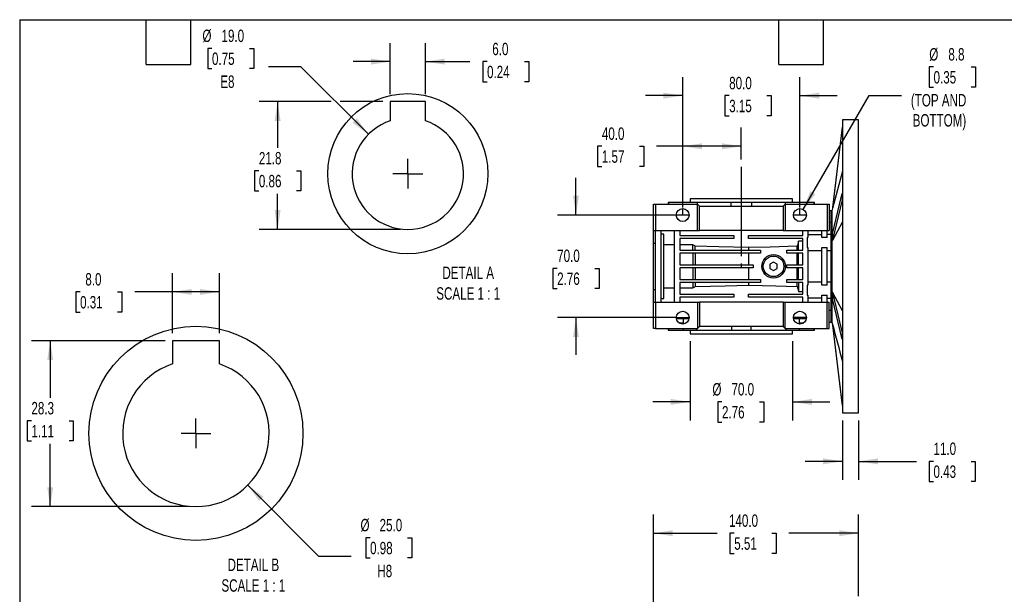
# Model space of a CAD drawing. Header units: millimetres. Extents: x 25 to 1092, y 25 to 838.
# Tile 2 of 10: x 25 to 697, y 446 to 838. Entities that reach past the tile are written whole.
import ezdxf

# ---------------------------------------------------------------- set-up
doc = ezdxf.new("R2010")
doc.units = ezdxf.units.MM
doc.header["$LTSCALE"] = 4
doc.linetypes.add('SLD-Center', pattern=[19.05, 15.24, -1.27, 1.27, -1.27])
doc.linetypes.add('SLD-Solid', pattern=[0])
doc.layers.add('CENTER', color=40, linetype='SLD-Center')
doc.layers.add('SLD-DEFPOINTS', color=7, linetype='Continuous')
doc.layers.add('DIMENSIONS', color=140, linetype='SLD-Solid', lineweight=25)
doc.layers.add('TEXT', color=140, linetype='SLD-Solid', lineweight=25)
doc.styles.add('SLDTEXTSTYLE0', font='TXT', dxfattribs={"width": 0.7})
doc.dimstyles.new('SLDDIMSTYLE10', dxfattribs={"dimtxt": 8.632031, "dimasz": 13.208, "dimexe": 0, "dimexo": 0.0625, "dimgap": 2.158008, "dimtad": 0, "dimtih": 1, "dimtoh": 1, "dimlfac": 0.25, "dimrnd": 1e-09, "dimzin": 4, "dimdsep": 46, "dimtxsty": 'SLDTEXTSTYLE0', "dimsah": 1, "dimcen": 0, "dimadec": 0, "dimazin": 1, "dimtfac": 1, "dimtofl": 0, "dimtmove": 0, "dimatfit": 3, "dimfxl": 0, "dimfrac": 2, "dimtolj": 1, "dimtzin": 12, "dimarcsym": 0})
doc.dimstyles.new('SLDDIMSTYLE11', dxfattribs={"dimtxt": 8.632031, "dimasz": 13.208, "dimexe": 0, "dimexo": 0.0625, "dimgap": 2.158008, "dimtad": 0, "dimtih": 1, "dimtoh": 1, "dimlfac": 0.25, "dimrnd": 1e-09, "dimzin": 4, "dimdsep": 46, "dimtxsty": 'SLDTEXTSTYLE0', "dimsah": 1, "dimcen": 0.09, "dimadec": 0, "dimazin": 1, "dimtfac": 1, "dimtofl": 0, "dimtmove": 0, "dimatfit": 3, "dimfxl": 0, "dimfrac": 2, "dimtolj": 1, "dimtzin": 12, "dimarcsym": 0})
doc.dimstyles.new('SLDDIMSTYLE2', dxfattribs={"dimtxt": 8.632031, "dimasz": 13.208, "dimexe": 0, "dimexo": 0.0625, "dimgap": 2.158008, "dimtad": 0, "dimtih": 1, "dimtoh": 1, "dimrnd": 1e-09, "dimzin": 4, "dimdsep": 46, "dimtxsty": 'SLDTEXTSTYLE0', "dimsah": 1, "dimcen": 0.09, "dimadec": 0, "dimazin": 1, "dimtfac": 1, "dimtofl": 0, "dimtmove": 0, "dimatfit": 3, "dimfxl": 0, "dimfrac": 2, "dimtolj": 1, "dimtzin": 12, "dimarcsym": 0})
doc.dimstyles.new('SLDDIMSTYLE4', dxfattribs={"dimtxt": 8.632031, "dimasz": 13.208, "dimexe": 0, "dimexo": 0.0625, "dimgap": 2.158008, "dimtad": 0, "dimtih": 1, "dimtoh": 1, "dimrnd": 1e-09, "dimzin": 4, "dimdsep": 46, "dimtxsty": 'SLDTEXTSTYLE0', "dimsah": 1, "dimcen": 0.09, "dimadec": 0, "dimazin": 1, "dimtfac": 1, "dimtmove": 0, "dimatfit": 0, "dimfxl": 0, "dimfrac": 2, "dimtolj": 1, "dimtzin": 12, "dimarcsym": 0})
doc.dimstyles.new('SLDDIMSTYLE7', dxfattribs={"dimtxt": 8.632031, "dimasz": 13.208, "dimexe": 0, "dimexo": 0.0625, "dimgap": 2.158008, "dimtad": 0, "dimtih": 1, "dimtoh": 1, "dimrnd": 1e-09, "dimzin": 12, "dimdsep": 46, "dimtxsty": 'SLDTEXTSTYLE0', "dimsah": 1, "dimcen": 0, "dimadec": 0, "dimazin": 3, "dimtfac": 1, "dimtofl": 0, "dimtmove": 0, "dimatfit": 3, "dimfxl": 0, "dimfrac": 2, "dimtolj": 1, "dimtzin": 12, "dimarcsym": 0})
doc.dimstyles.new('SLDDIMSTYLE8', dxfattribs={"dimtxt": 8.632031, "dimasz": 13.208, "dimexe": 0, "dimexo": 0.0625, "dimgap": 2.158008, "dimtad": 0, "dimtih": 1, "dimtoh": 1, "dimlfac": 0.25, "dimrnd": 1e-09, "dimzin": 4, "dimdsep": 46, "dimtxsty": 'SLDTEXTSTYLE0', "dimsah": 1, "dimcen": 0.09, "dimadec": 0, "dimazin": 1, "dimtfac": 1, "dimtmove": 0, "dimatfit": 0, "dimfxl": 0, "dimfrac": 2, "dimtolj": 1, "dimtzin": 12, "dimarcsym": 0})
doc.dimstyles.new('SLDDIMSTYLE9', dxfattribs={"dimtxt": 8.632031, "dimasz": 13.208, "dimexe": 0, "dimexo": 0.0625, "dimgap": 2.158008, "dimtad": 0, "dimtih": 1, "dimtoh": 1, "dimlfac": 0.25, "dimrnd": 1e-09, "dimzin": 12, "dimdsep": 46, "dimtxsty": 'SLDTEXTSTYLE0', "dimsah": 1, "dimcen": 0.09, "dimadec": 0, "dimazin": 3, "dimtfac": 1, "dimtofl": 0, "dimtmove": 0, "dimatfit": 3, "dimfxl": 0, "dimfrac": 2, "dimtolj": 1, "dimtzin": 12, "dimarcsym": 0})

# ---------------------------------------------------------------- blocks, each defined once
blk = doc.blocks.new('_D_9')
at = {"layer": 'DIMENSIONS'}
for p, q in [((457.98, 377.26), (457.98, 500.44)), ((597.98, 444.76), (597.98, 500.44)), ((457.98, 487.74), (501.45, 487.74)), ((513.15, 487.74), (510.25, 487.74)), ((510.25, 487.74), (510.25, 474.02)), ((538.8, 487.74), (541.7, 487.74)), ((541.7, 487.74), (541.7, 474.02)), ((597.98, 487.74), (550.5, 487.74)), ((510.25, 474.02), (513.15, 474.02)), ((541.7, 474.02), (538.8, 474.02))]:
    blk.add_line(p, q, dxfattribs=at)
for points in [[(457.98, 487.74), (471.19, 485.7), (471.19, 489.77)], [(597.98, 487.74), (584.78, 489.77), (584.78, 485.7)]]:
    blk.add_solid(points, dxfattribs=at)
at = {"layer": 'DIMENSIONS', "char_height": 8.467, "attachment_point": 1, "style": 'SLDTEXTSTYLE0'}
for s, insert in [('140.0', (509.56, 500.58)), ('5.51', (513.15, 484.93))]:
    blk.add_mtext(s, dxfattribs=dict(at, insert=insert))
blk = doc.blocks.new('_D_17')
at = {"layer": 'DIMENSIONS'}
for p, q in [((477.98, 709.95), (477.98, 764.52)), ((517.98, 742.85), (517.98, 764.52)), ((422.78, 751.82), (419.88, 751.82)), ((419.88, 751.82), (419.88, 738.1)), ((448.43, 751.82), (451.33, 751.82)), ((451.33, 751.82), (451.33, 738.1)), ((477.98, 751.82), (460.12, 751.82)), ((517.98, 751.82), (477.98, 751.82)), ((419.88, 738.1), (422.78, 738.1)), ((451.33, 738.1), (448.43, 738.1))]:
    blk.add_line(p, q, dxfattribs=at)
for points in [[(477.98, 751.82), (491.19, 749.79), (491.19, 753.85)], [(517.98, 751.82), (504.78, 753.85), (504.78, 749.79)]]:
    blk.add_solid(points, dxfattribs=at)
at = {"layer": 'DIMENSIONS', "char_height": 8.467, "attachment_point": 1, "style": 'SLDTEXTSTYLE0'}
for s, insert in [('40.0', (422.78, 764.67)), ('1.57', (422.78, 749.01))]:
    blk.add_mtext(s, dxfattribs=dict(at, insert=insert))
blk = doc.blocks.new('_D_18')
at = {"layer": 'DIMENSIONS'}
for p, q in [((477.98, 709.95), (477.98, 799.07)), ((557.98, 709.95), (557.98, 799.07)), ((477.98, 786.37), (452.58, 786.37)), ((509.7, 786.37), (506.8, 786.37)), ((506.8, 786.37), (506.8, 772.65)), ((535.35, 786.37), (538.25, 786.37)), ((538.25, 786.37), (538.25, 772.65)), ((557.98, 786.37), (583.38, 786.37)), ((506.8, 772.65), (509.7, 772.65)), ((538.25, 772.65), (535.35, 772.65))]:
    blk.add_line(p, q, dxfattribs=at)
for points in [[(477.98, 786.37), (464.78, 788.4), (464.78, 784.34)], [(557.98, 786.37), (571.19, 784.34), (571.19, 788.4)]]:
    blk.add_solid(points, dxfattribs=at)
at = {"layer": 'DIMENSIONS', "char_height": 8.467, "attachment_point": 1, "style": 'SLDTEXTSTYLE0'}
for s, insert in [('80.0', (509.7, 799.21)), ('3.15', (509.7, 783.56))]:
    blk.add_mtext(s, dxfattribs=dict(at, insert=insert))
blk = doc.blocks.new('_D_19')
at = {"layer": 'DIMENSIONS'}
for p, q in [((405.12, 704.87), (405.12, 730.27)), ((472.9, 704.87), (392.42, 704.87)), ((392.29, 668.47), (389.39, 668.47)), ((389.39, 668.47), (389.39, 654.75)), ((417.94, 668.47), (420.84, 668.47)), ((420.84, 668.47), (420.84, 654.75)), ((389.39, 654.75), (392.29, 654.75)), ((420.84, 654.75), (417.94, 654.75)), ((472.9, 634.87), (392.42, 634.87)), ((405.12, 634.87), (405.12, 609.47))]:
    blk.add_line(p, q, dxfattribs=at)
for points in [[(405.12, 704.87), (407.15, 718.08), (403.08, 718.08)], [(405.12, 634.87), (403.08, 621.66), (407.15, 621.66)]]:
    blk.add_solid(points, dxfattribs=at)
at = {"layer": 'DIMENSIONS', "char_height": 8.467, "attachment_point": 1, "style": 'SLDTEXTSTYLE0'}
for s, insert in [('70.0', (392.29, 681.32)), ('2.76', (392.29, 665.66))]:
    blk.add_mtext(s, dxfattribs=dict(at, insert=insert))
blk = doc.blocks.new('_D_20')
at = {"layer": 'DIMENSIONS'}
for p, q in [((649.2, 805.94), (646.3, 805.94)), ((646.3, 805.94), (646.3, 792.22)), ((674.85, 805.94), (677.75, 805.94)), ((677.75, 805.94), (677.75, 792.22)), ((560.18, 708.68), (605.14, 786.55)), ((605.14, 786.55), (627.37, 786.55)), ((646.3, 792.22), (649.2, 792.22)), ((677.75, 792.22), (674.85, 792.22))]:
    blk.add_line(p, q, dxfattribs=at)
blk.add_solid([(560.18, 708.68), (568.55, 719.1), (565.03, 721.13)], dxfattribs=at)
at = {"layer": 'DIMENSIONS', "char_height": 8.467, "attachment_point": 1, "style": 'SLDTEXTSTYLE0'}
for s, insert in [('%%c', (646.27, 818.79)), ('8.8', (659.31, 818.79)), ('0.35', (649.2, 803.14)), ('(TOP AND', (633.72, 787.49)), ('BOTTOM)', (634.98, 773.77))]:
    blk.add_mtext(s, dxfattribs=dict(at, insert=insert))
blk = doc.blocks.new('_D_21')
at = {"layer": 'DIMENSIONS'}
for p, q in [((482.98, 618.79), (482.98, 564.67)), ((552.98, 618.79), (552.98, 564.67)), ((482.98, 577.37), (457.58, 577.37)), ((504.77, 577.37), (501.87, 577.37)), ((501.87, 577.37), (501.87, 563.65)), ((530.42, 577.37), (533.32, 577.37)), ((533.32, 577.37), (533.32, 563.65)), ((552.98, 577.37), (578.38, 577.37)), ((501.87, 563.65), (504.77, 563.65)), ((533.32, 563.65), (530.42, 563.65))]:
    blk.add_line(p, q, dxfattribs=at)
for points in [[(482.98, 577.37), (469.78, 579.4), (469.78, 575.34)], [(552.98, 577.37), (566.19, 575.34), (566.19, 579.4)]]:
    blk.add_solid(points, dxfattribs=at)
at = {"layer": 'DIMENSIONS', "char_height": 8.467, "attachment_point": 1, "style": 'SLDTEXTSTYLE0'}
for s, insert in [('%%c', (498.25, 590.21)), ('70.0', (511.28, 590.21)), ('2.76', (504.77, 574.56))]:
    blk.add_mtext(s, dxfattribs=dict(at, insert=insert))
blk = doc.blocks.new('_D_22')
at = {"layer": 'DIMENSIONS'}
for p, q in [((586.98, 564.79), (586.98, 524.1)), ((597.98, 564.79), (597.98, 524.1)), ((586.98, 536.8), (561.58, 536.8)), ((597.98, 536.8), (637.46, 536.8)), ((649.16, 536.8), (646.26, 536.8)), ((646.26, 536.8), (646.26, 523.08)), ((674.81, 536.8), (677.71, 536.8)), ((677.71, 536.8), (677.71, 523.08)), ((646.26, 523.08), (649.16, 523.08)), ((677.71, 523.08), (674.81, 523.08))]:
    blk.add_line(p, q, dxfattribs=at)
for points in [[(586.98, 536.8), (573.78, 538.83), (573.78, 534.77)], [(597.98, 536.8), (611.19, 534.77), (611.19, 538.83)]]:
    blk.add_solid(points, dxfattribs=at)
at = {"layer": 'DIMENSIONS', "char_height": 8.467, "attachment_point": 1, "style": 'SLDTEXTSTYLE0'}
for s, insert in [('11.0', (649.16, 549.65)), ('0.43', (649.16, 534))]:
    blk.add_mtext(s, dxfattribs=dict(at, insert=insert))
blk = doc.blocks.new('_D_23')
at = {"layer": 'DIMENSIONS'}
for p, q in [((278.34, 787.4), (278.34, 822.29)), ((302.34, 787.4), (302.34, 822.29)), ((278.34, 809.59), (252.94, 809.59)), ((302.34, 809.59), (332.71, 809.59)), ((344.4, 809.59), (341.51, 809.59)), ((341.51, 809.59), (341.51, 795.87)), ((370.06, 809.59), (372.95, 809.59)), ((372.95, 809.59), (372.95, 795.87)), ((341.51, 795.87), (344.4, 795.87)), ((372.95, 795.87), (370.06, 795.87))]:
    blk.add_line(p, q, dxfattribs=at)
for points in [[(278.34, 809.59), (265.13, 811.62), (265.13, 807.56)], [(302.34, 809.59), (315.55, 807.56), (315.55, 811.62)]]:
    blk.add_solid(points, dxfattribs=at)
at = {"layer": 'DIMENSIONS', "char_height": 8.467, "attachment_point": 1, "style": 'SLDTEXTSTYLE0'}
for s, insert in [('6.0', (347.99, 822.43)), ('0.24', (344.4, 806.78))]:
    blk.add_mtext(s, dxfattribs=dict(at, insert=insert))
blk = doc.blocks.new('_D_24')
at = {"layer": 'DIMENSIONS'}
for p, q in [((238.09, 782.32), (188.77, 782.32)), ((201.47, 782.32), (201.47, 750.74)), ((273.26, 782.32), (244.19, 782.32)), ((188.65, 735.08), (185.75, 735.08)), ((185.75, 735.08), (185.75, 721.36)), ((214.3, 735.08), (217.2, 735.08)), ((217.2, 735.08), (217.2, 721.36)), ((185.75, 721.36), (188.65, 721.36)), ((201.47, 695.12), (201.47, 719.43)), ((217.2, 721.36), (214.3, 721.36)), ((285.26, 695.12), (188.77, 695.12))]:
    blk.add_line(p, q, dxfattribs=at)
for points in [[(201.47, 782.32), (199.44, 769.11), (203.51, 769.11)], [(201.47, 695.12), (203.51, 708.33), (199.44, 708.33)]]:
    blk.add_solid(points, dxfattribs=at)
at = {"layer": 'DIMENSIONS', "char_height": 8.467, "attachment_point": 1, "style": 'SLDTEXTSTYLE0'}
for s, insert in [('21.8', (188.65, 747.93)), ('0.86', (188.65, 732.28))]:
    blk.add_mtext(s, dxfattribs=dict(at, insert=insert))
blk = doc.blocks.new('_D_25')
at = {"layer": 'DIMENSIONS'}
for p, q in [((156.65, 818.6), (153.76, 818.6)), ((153.76, 818.6), (153.76, 804.88)), ((182.31, 818.6), (185.2, 818.6)), ((185.2, 818.6), (185.2, 804.88)), ((153.76, 804.88), (156.65, 804.88)), ((185.2, 804.88), (182.31, 804.88)), ((217.4, 806.06), (195.17, 806.06)), ((263.47, 759.99), (217.4, 806.06))]:
    blk.add_line(p, q, dxfattribs=at)
blk.add_solid([(263.47, 759.99), (255.57, 770.76), (252.69, 767.89)], dxfattribs=at)
at = {"layer": 'DIMENSIONS', "char_height": 8.467, "attachment_point": 1, "style": 'SLDTEXTSTYLE0'}
for s, insert in [('%%c', (150.14, 831.44)), ('19.0', (163.17, 831.44)), ('0.75', (156.65, 815.79)), ('E8', (162.32, 800.14))]:
    blk.add_mtext(s, dxfattribs=dict(at, insert=insert))
blk = doc.blocks.new('SW_CENTERMARKSYMBOL_6')
at = {"layer": 'CENTER', "color": 0}
for q in [(0, 10.16), (-10.16, 0), (0, -10.16), (10.16, 0)]:
    blk.add_line((0, 0), q, dxfattribs=at)
blk = doc.blocks.new('_D_26')
at = {"layer": 'DIMENSIONS'}
for p, q in [((129.7, 624.19), (129.7, 665.14)), ((161.7, 624.19), (161.7, 665.14)), ((66.62, 652.44), (63.72, 652.44)), ((63.72, 652.44), (63.72, 638.72)), ((92.27, 652.44), (95.17, 652.44)), ((95.17, 652.44), (95.17, 638.72)), ((129.7, 652.44), (103.97, 652.44)), ((161.7, 652.44), (129.7, 652.44)), ((63.72, 638.72), (66.62, 638.72)), ((95.17, 638.72), (92.27, 638.72))]:
    blk.add_line(p, q, dxfattribs=at)
for points in [[(129.7, 652.44), (142.9, 650.41), (142.9, 654.47)], [(161.7, 652.44), (148.49, 654.47), (148.49, 650.41)]]:
    blk.add_solid(points, dxfattribs=at)
at = {"layer": 'DIMENSIONS', "char_height": 8.467, "attachment_point": 1, "style": 'SLDTEXTSTYLE0'}
for s, insert in [('8.0', (70.21, 665.29)), ('0.31', (66.62, 649.63))]:
    blk.add_mtext(s, dxfattribs=dict(at, insert=insert))
blk = doc.blocks.new('_D_27')
at = {"layer": 'DIMENSIONS'}
for p, q in [((181.05, 520.56), (229.46, 472.15)), ((264.55, 484.69), (261.65, 484.69)), ((261.65, 484.69), (261.65, 470.97)), ((290.2, 484.69), (293.1, 484.69)), ((293.1, 484.69), (293.1, 470.97)), ((229.46, 472.15), (251.68, 472.15)), ((261.65, 470.97), (264.55, 470.97)), ((293.1, 470.97), (290.2, 470.97))]:
    blk.add_line(p, q, dxfattribs=at)
blk.add_solid([(181.05, 520.56), (188.95, 509.78), (191.83, 512.65)], dxfattribs=at)
at = {"layer": 'DIMENSIONS', "char_height": 8.467, "attachment_point": 1, "style": 'SLDTEXTSTYLE0'}
for s, insert in [('%%c', (258.03, 497.53)), ('25.0', (271.06, 497.53)), ('0.98', (264.55, 481.88)), ('H8', (269.54, 466.23))]:
    blk.add_mtext(s, dxfattribs=dict(at, insert=insert))
blk = doc.blocks.new('_D_28')
at = {"layer": 'DIMENSIONS'}
for p, q in [((124.62, 619.11), (33.54, 619.11)), ((46.24, 619.11), (46.24, 580.13)), ((33.41, 564.48), (30.51, 564.48)), ((30.51, 564.48), (30.51, 550.76)), ((59.06, 564.48), (61.96, 564.48)), ((61.96, 564.48), (61.96, 550.76)), ((30.51, 550.76), (33.41, 550.76)), ((46.24, 505.91), (46.24, 548.83)), ((61.96, 550.76), (59.06, 550.76)), ((140.62, 505.91), (33.54, 505.91))]:
    blk.add_line(p, q, dxfattribs=at)
for points in [[(46.24, 619.11), (44.21, 605.9), (48.27, 605.9)], [(46.24, 505.91), (48.27, 519.12), (44.21, 519.12)]]:
    blk.add_solid(points, dxfattribs=at)
at = {"layer": 'DIMENSIONS', "char_height": 8.467, "attachment_point": 1, "style": 'SLDTEXTSTYLE0'}
for s, insert in [('28.3', (33.41, 577.32)), ('1.11', (33.41, 561.67))]:
    blk.add_mtext(s, dxfattribs=dict(at, insert=insert))
blk = doc.blocks.new('SW_CENTERMARKSYMBOL_7')
at = {"layer": 'CENTER', "color": 0}
for q in [(0, 10.16), (-10.16, 0), (0, -10.16), (10.16, 0)]:
    blk.add_line((0, 0), q, dxfattribs=at)

msp = doc.modelspace()

# ---------------------------------------------------------------- linework, layer by layer
for p, q in [((302.341, 782.318), (278.341, 782.318)), ((278.341, 782.318), (278.341, 769.174)), ((302.341, 769.174), (302.341, 782.318)), ((597.984, 769.867), (586.984, 769.867)), ((586.984, 769.867), (586.984, 569.867)), ((597.984, 569.867), (597.984, 769.867)), ((586.922, 764.867), (580.184, 709.997)), ((586.926, 764.867), (580.184, 709.919)), ((586.926, 764.867), (586.984, 764.867)), ((586.984, 734.769), (580.184, 709.391)), ((586.926, 719.532), (586.984, 719.532)), ((467.984, 713.367), (467.984, 712.367)), ((468.498, 713.367), (467.984, 713.367)), ((468.498, 712.367), (468.498, 713.367)), ((477.934, 713.367), (468.498, 713.367)), ((477.934, 713.367), (477.934, 712.367)), ((488.05, 713.367), (477.934, 713.367)), ((482.984, 715.867), (482.984, 713.367)), ((517.984, 715.867), (482.984, 715.867)), ((488.05, 712.301), (488.05, 713.367)), ((510.831, 713.367), (488.05, 713.367)), ((510.831, 713.367), (510.831, 710.867)), ((525.136, 713.367), (510.831, 713.367)), ((552.984, 715.867), (517.984, 715.867)), ((525.136, 710.867), (525.136, 713.367)), ((547.917, 713.367), (525.136, 713.367)), ((547.917, 713.367), (547.917, 712.301)), ((558.033, 713.367), (547.917, 713.367)), ((552.984, 713.367), (552.984, 715.867)), ((558.033, 712.367), (558.033, 713.367)), ((567.469, 713.367), (558.033, 713.367)), ((567.469, 713.367), (567.469, 712.367)), ((567.984, 713.367), (567.469, 713.367)), ((567.984, 712.367), (567.984, 713.367)), ((586.926, 715.202), (580.184, 687.728)), ((586.926, 715.202), (586.984, 715.202)), ((457.984, 694.367), (457.984, 712.367)), ((457.984, 712.367), (459.484, 712.367)), ((459.484, 712.367), (459.484, 694.367)), ((459.484, 712.367), (487.984, 712.367)), ((477.934, 709.267), (477.934, 704.867)), ((487.984, 694.367), (487.984, 712.367)), ((487.984, 712.367), (489.484, 710.867)), ((489.484, 694.367), (489.484, 710.867)), ((489.484, 710.867), (546.484, 710.867)), ((546.484, 710.867), (547.984, 712.367)), ((546.484, 710.867), (546.484, 694.367)), ((547.984, 712.367), (547.984, 694.367)), ((547.984, 712.367), (576.484, 712.367)), ((558.033, 704.867), (558.033, 709.267)), ((576.484, 712.367), (576.484, 694.367)), ((576.484, 712.367), (577.984, 712.367)), ((577.984, 712.367), (577.984, 694.367)), ((578.984, 707.867), (577.984, 707.867)), ((579.754, 707.867), (578.984, 707.867)), ((578.984, 707.867), (578.984, 631.867)), ((580.184, 709.47), (579.754, 707.867)), ((579.754, 707.867), (579.754, 631.867)), ((580.184, 709.997), (580.184, 709.919)), ((580.184, 709.919), (580.184, 709.391)), ((482.384, 704.867), (473.584, 704.867)), ((562.384, 704.867), (553.584, 704.867)), ((577.984, 699.963), (578.984, 699.963)), ((586.984, 700.153), (580.184, 687.464)), ((457.984, 694.367), (459.484, 694.367)), ((457.984, 685.627), (457.984, 694.367)), ((459.484, 694.367), (487.984, 694.367)), ((459.484, 645.367), (459.484, 694.367)), ((462.984, 694.367), (462.984, 645.367)), ((472.484, 645.367), (472.484, 694.367)), ((475.984, 694.367), (475.984, 690.867)), ((487.984, 694.367), (489.484, 694.367)), ((546.484, 694.367), (489.484, 694.367)), ((546.484, 694.367), (547.984, 694.367)), ((547.984, 694.367), (576.484, 694.367)), ((559.984, 690.867), (559.984, 694.367)), ((563.484, 694.367), (563.484, 689.478)), ((572.984, 689.478), (572.984, 694.367)), ((576.484, 694.367), (577.984, 694.367)), ((576.484, 689.478), (576.484, 694.367)), ((457.984, 685.627), (459.484, 685.627)), ((457.984, 654.108), (457.984, 685.627)), ((464.984, 691.894), (462.984, 691.894)), ((464.984, 647.841), (464.984, 691.894)), ((475.984, 690.867), (512.984, 690.867)), ((512.984, 688.867), (475.984, 688.867)), ((475.984, 688.867), (475.984, 680.867)), ((512.984, 690.867), (512.984, 688.867)), ((522.984, 688.867), (522.984, 690.867)), ((522.984, 690.867), (559.984, 690.867)), ((559.984, 688.867), (522.984, 688.867)), ((559.984, 687.06), (556.984, 687.06)), ((556.984, 680.867), (556.984, 687.06)), ((559.984, 680.867), (559.984, 688.867)), ((563.484, 689.478), (562.984, 689.478)), ((562.984, 689.478), (562.984, 682.757)), ((572.984, 691.431), (563.484, 691.431)), ((576.484, 689.478), (572.984, 689.478)), ((578.984, 691.617), (576.484, 691.617)), ((580.184, 692.058), (580.184, 687.728)), ((580.184, 687.728), (580.184, 687.464)), ((472.484, 684.535), (464.984, 684.535)), ((484.984, 684.535), (475.984, 684.535)), ((475.984, 680.867), (530.984, 680.867)), ((530.984, 678.867), (475.984, 678.867)), ((475.984, 678.867), (475.984, 670.867)), ((484.984, 680.867), (484.984, 684.535)), ((484.984, 678.867), (484.984, 670.867)), ((486.554, 680.867), (486.554, 683.565)), ((486.554, 678.867), (486.554, 670.867)), ((522.984, 682.651), (522.984, 680.867)), ((522.984, 678.867), (522.984, 670.867)), ((530.984, 680.867), (530.984, 678.867)), ((548.984, 678.867), (548.984, 680.867)), ((548.984, 680.867), (559.984, 680.867)), ((559.984, 678.867), (548.984, 678.867)), ((556.134, 680.867), (556.134, 683.565)), ((556.134, 670.867), (556.134, 678.867)), ((556.984, 670.867), (556.984, 678.867)), ((559.984, 670.867), (559.984, 678.867)), ((562.984, 682.757), (563.484, 682.757)), ((563.484, 682.757), (563.484, 656.978)), ((563.484, 680.631), (572.984, 680.631)), ((572.984, 682.757), (576.484, 682.757)), ((572.984, 656.978), (572.984, 682.757)), ((576.484, 656.978), (576.484, 682.757)), ((576.484, 680.631), (578.984, 680.631)), ((539.984, 672.754), (537.484, 671.311)), ((542.484, 671.311), (539.984, 672.754)), ((475.984, 670.867), (525.984, 670.867)), ((525.984, 668.867), (475.984, 668.867)), ((475.984, 668.867), (475.984, 660.867)), ((484.984, 668.867), (484.984, 660.867)), ((486.554, 668.867), (486.554, 660.867)), ((522.984, 668.867), (522.984, 660.867)), ((525.984, 670.867), (525.984, 668.867)), ((537.484, 671.311), (537.484, 668.424)), ((537.484, 668.424), (539.984, 666.981)), ((539.984, 666.981), (542.484, 668.424)), ((542.484, 668.424), (542.484, 671.311)), ((548.984, 668.867), (548.984, 670.867)), ((548.984, 670.867), (559.984, 670.867)), ((559.984, 668.867), (548.984, 668.867)), ((556.134, 660.867), (556.134, 668.867)), ((556.984, 660.867), (556.984, 668.867)), ((559.984, 660.867), (559.984, 668.867)), ((475.984, 660.867), (530.984, 660.867)), ((530.984, 658.867), (475.984, 658.867)), ((475.984, 658.867), (475.984, 650.867)), ((484.984, 658.867), (484.984, 655.199)), ((486.554, 658.867), (486.554, 656.169)), ((522.984, 658.867), (522.984, 657.084)), ((530.984, 660.867), (530.984, 658.867)), ((548.984, 658.867), (548.984, 660.867)), ((548.984, 660.867), (559.984, 660.867)), ((559.984, 658.867), (548.984, 658.867)), ((556.134, 656.169), (556.134, 658.867)), ((556.984, 658.867), (556.984, 652.675)), ((559.984, 650.867), (559.984, 658.867)), ((572.984, 659.103), (563.484, 659.103)), ((578.984, 659.103), (576.484, 659.103)), ((457.984, 654.108), (459.484, 654.108)), ((457.984, 645.367), (457.984, 654.108)), ((464.984, 655.199), (472.484, 655.199)), ((475.984, 655.199), (484.984, 655.199)), ((556.984, 652.675), (559.984, 652.675)), ((563.484, 656.978), (562.984, 656.978)), ((562.984, 656.978), (562.984, 650.257)), ((576.484, 656.978), (572.984, 656.978)), ((586.984, 639.581), (580.184, 652.27)), ((580.184, 652.27), (580.184, 652.006)), ((580.184, 652.006), (580.184, 647.676)), ((457.984, 627.367), (457.984, 645.367)), ((457.984, 645.367), (459.484, 645.367)), ((459.484, 645.367), (459.484, 627.367)), ((459.484, 645.367), (487.984, 645.367)), ((462.984, 647.841), (464.984, 647.841)), ((475.984, 650.867), (512.984, 650.867)), ((512.984, 648.867), (475.984, 648.867)), ((475.984, 648.867), (475.984, 645.367)), ((487.984, 645.367), (487.984, 627.367)), ((487.984, 645.367), (489.484, 645.367)), ((489.484, 645.367), (489.484, 628.867)), ((546.484, 645.367), (489.484, 645.367)), ((512.984, 650.867), (512.984, 648.867)), ((522.984, 648.867), (522.984, 650.867)), ((522.984, 650.867), (559.984, 650.867)), ((559.984, 648.867), (522.984, 648.867)), ((546.484, 645.367), (546.484, 628.867)), ((546.484, 645.367), (547.984, 645.367)), ((547.984, 627.367), (547.984, 645.367)), ((547.984, 645.367), (576.484, 645.367)), ((559.984, 645.367), (559.984, 648.867)), ((562.984, 650.257), (563.484, 650.257)), ((563.484, 650.257), (563.484, 645.367)), ((563.484, 648.303), (572.984, 648.303)), ((572.984, 650.257), (576.484, 650.257)), ((572.984, 645.367), (572.984, 650.257)), ((576.484, 645.367), (576.484, 650.257)), ((576.484, 648.117), (578.984, 648.117)), ((576.484, 627.367), (576.484, 645.367)), ((576.484, 645.367), (577.984, 645.367)), ((577.984, 627.367), (577.984, 645.367)), ((586.926, 620.202), (580.184, 647.676)), ((578.984, 639.771), (577.984, 639.771)), ((473.584, 634.867), (482.384, 634.867)), ((473.612, 634.367), (482.355, 634.367)), ((478.254, 634.367), (478.254, 630.476)), ((562.384, 634.867), (553.584, 634.867)), ((553.612, 634.367), (562.355, 634.367)), ((557.713, 630.476), (557.713, 634.367)), ((577.984, 631.867), (578.984, 631.867)), ((578.984, 631.867), (579.754, 631.867)), ((579.754, 631.867), (580.184, 630.264)), ((459.484, 627.367), (457.984, 627.367)), ((459.484, 627.367), (487.984, 627.367)), ((467.984, 627.367), (467.984, 626.367)), ((467.984, 626.367), (468.425, 626.367)), ((468.425, 626.367), (468.425, 627.367)), ((468.425, 626.367), (478.254, 626.367)), ((475.317, 631.367), (478.254, 631.367)), ((478.254, 627.367), (478.254, 626.367)), ((478.254, 626.367), (487.626, 626.367)), ((482.984, 626.367), (482.984, 623.867)), ((487.626, 626.367), (487.626, 627.367)), ((487.626, 626.367), (511.357, 626.367)), ((489.484, 628.867), (487.984, 627.367)), ((546.484, 628.867), (489.484, 628.867)), ((511.357, 628.867), (511.357, 626.367)), ((511.357, 626.367), (524.61, 626.367)), ((524.61, 626.367), (524.61, 628.867)), ((524.61, 626.367), (548.341, 626.367)), ((547.984, 627.367), (546.484, 628.867)), ((547.984, 627.367), (576.484, 627.367)), ((548.341, 627.367), (548.341, 626.367)), ((548.341, 626.367), (557.713, 626.367)), ((552.984, 623.867), (552.984, 626.367)), ((557.713, 631.367), (560.65, 631.367)), ((557.713, 626.367), (557.713, 627.367)), ((557.713, 626.367), (567.542, 626.367)), ((567.542, 627.367), (567.542, 626.367)), ((567.542, 626.367), (567.984, 626.367)), ((567.984, 626.367), (567.984, 627.367)), ((576.484, 627.367), (577.984, 627.367)), ((580.184, 630.343), (580.184, 629.815)), ((580.184, 629.815), (580.184, 629.737)), ((580.184, 629.737), (586.922, 574.867)), ((161.696, 619.112), (129.696, 619.112)), ((129.696, 619.112), (129.696, 603.283)), ((161.696, 603.283), (161.696, 619.112)), ((482.984, 623.867), (517.984, 623.867)), ((517.984, 623.867), (552.984, 623.867)), ((586.926, 624.532), (586.984, 624.532)), ((586.926, 620.202), (586.984, 620.202)), ((586.926, 574.867), (586.984, 574.867)), ((586.984, 569.867), (597.984, 569.867))]:
    msp.add_line(p, q)
at = {"flags": 128}
for points in [[(580.184, 692.058), (585.089, 712.049), (586.926, 719.532)], [(522.984, 682.651), (502.583, 683.163), (486.554, 683.565)], [(556.134, 683.565), (537.569, 683.053), (522.984, 682.651)], [(486.554, 656.169), (506.954, 656.681), (522.984, 657.084)], [(522.984, 657.084), (541.547, 656.571), (556.134, 656.169)], [(580.184, 652.006), (585.089, 632.016), (586.926, 624.532)], [(580.184, 629.815), (585.089, 589.835), (586.926, 574.867)]]:
    msp.add_lwpolyline(points, dxfattribs=at)
for centre, radius in [((477.984, 704.867), 4.4), ((557.984, 704.867), 4.4), ((539.984, 669.867), 8), ((539.984, 669.867), 7), ((477.984, 634.867), 4.4), ((557.984, 634.867), 4.4)]:
    msp.add_circle(centre, radius)
for centre, radius, start, end in [((290.341, 733.118), 38, 108.408481, 71.591519), ((145.696, 555.912), 50, 108.662925, 71.337075)]:
    msp.add_arc(centre, radius, start, end)
for points in [[(586.926, 719.532), (586.921, 718.089), (586.921, 716.646), (586.926, 715.202)], [(556.984, 687.06), (556.699, 685.895), (556.416, 684.73), (556.134, 683.565)], [(486.554, 683.565), (486.03, 683.889), (485.507, 684.212), (484.984, 684.535)], [(484.984, 655.199), (485.507, 655.522), (486.03, 655.846), (486.554, 656.169)], [(556.134, 656.169), (556.416, 655.004), (556.699, 653.839), (556.984, 652.675)], [(580.184, 630.343), (582.449, 621.884), (584.716, 613.424), (586.984, 604.965)], [(586.926, 624.532), (586.921, 623.089), (586.921, 621.646), (586.926, 620.202)]]:
    msp.add_open_spline(points, degree=3)
at = {"layer": 'CENTER'}
msp.add_line((517.984, 737.767), (517.984, 668.967), dxfattribs=at)
at = {"layer": 'SLD-DEFPOINTS'}
for centre, radius in [((290.341, 733.118), 54.652), ((145.696, 555.912), 73.034)]:
    msp.add_circle(centre, radius, dxfattribs=at)
at = {"layer": 'TEXT'}
for p, q in [((25.4, 838.2), (1092.2, 838.2)), ((25.4, 838.2), (25.4, 25.4)), ((111.76, 807.72), (111.76, 838.2)), ((142.24, 807.72), (142.24, 838.2)), ((543.56, 807.72), (543.56, 838.2)), ((574.04, 807.72), (574.04, 838.2)), ((111.76, 807.72), (142.24, 807.72)), ((543.56, 807.72), (574.04, 807.72))]:
    msp.add_line(p, q, dxfattribs=at)

# ---------------------------------------------------------------- block references
at = {"layer": 'CENTER'}
for name, p in [('SW_CENTERMARKSYMBOL_6', (290.341, 733.118)), ('SW_CENTERMARKSYMBOL_7', (145.696, 555.912))]:
    msp.add_blockref(name, p, dxfattribs=at)

# ---------------------------------------------------------------- texts
at = {"layer": 'TEXT', "char_height": 8.46667, "attachment_point": 2, "style": 'SLDTEXTSTYLE0'}
for s, insert in [('DETAIL A^JSCALE 1 : 1', (331.557, 669.721)), ('DETAIL B^JSCALE 1 : 1', (184.924, 470.43))]:
    msp.add_mtext(s, dxfattribs=dict(at, insert=insert))

# ---------------------------------------------------------------- dimensions: what is measured, and where the dimension line sits
at = {"layer": 'DIMENSIONS'}
for p1, p2, text, dimstyle, picture, middle in [((317.211, 706.248), (263.471, 759.988), '<>\\PE8', 'SLDDIMSTYLE10', '_D_25', (169.48, 810.522)), ((555.784, 701.057), (560.184, 708.678), '<>\\P(TOP AND\\PBOTTOM)', 'SLDDIMSTYLE7', '_D_20', (662.025, 791.009)), ((110.341, 591.267), (181.051, 520.557), '<>\\PH8', 'SLDDIMSTYLE10', '_D_27', (277.372, 476.613))]:
    dim = msp.add_diameter_dim_2p(p1=p1, p2=p2, text=text, dimstyle=dimstyle, dxfattribs=at)
    dim.commit()
    dim.dimension.update_dxf_attribs({"geometry": picture, "text_midpoint": middle, "dimtype": 163})
for base, p1, p2, dimstyle, picture, middle in [((278.341, 809.588), (302.341, 782.318), (278.341, 782.318), 'SLDDIMSTYLE8', '_D_23', (357.23, 809.588)), ((557.984, 786.367), (477.984, 704.867), (557.984, 704.867), 'SLDDIMSTYLE4', '_D_18', (522.527, 786.367)), ((517.984, 751.819), (477.984, 704.867), (517.984, 737.767), 'SLDDIMSTYLE2', '_D_17', (435.603, 751.819)), ((129.696, 652.439), (161.696, 619.112), (129.696, 619.112), 'SLDDIMSTYLE11', '_D_26', (79.448, 652.439)), ((597.984, 536.8), (586.984, 569.867), (597.984, 569.867), 'SLDDIMSTYLE4', '_D_22', (661.984, 536.8)), ((597.984, 487.735), (457.984, 372.183), (597.984, 439.683), 'SLDDIMSTYLE2', '_D_9', (525.975, 487.735))]:
    dim = msp.add_linear_dim(base=base, p1=p1, p2=p2, dimstyle=dimstyle, dxfattribs=at)
    dim.commit()
    dim.dimension.update_dxf_attribs({"geometry": picture, "text_midpoint": middle, "dimtype": 160})
for base, p1, p2, dimstyle, picture, middle in [((201.475, 695.118), (278.341, 782.318), (290.341, 695.118), 'SLDDIMSTYLE9', '_D_24', (201.475, 735.084)), ((405.115, 634.867), (477.984, 704.867), (477.984, 634.867), 'SLDDIMSTYLE4', '_D_19', (405.115, 668.47)), ((46.239, 505.912), (129.696, 619.112), (145.696, 505.912), 'SLDDIMSTYLE9', '_D_28', (46.239, 564.478))]:
    dim = msp.add_linear_dim(base=base, p1=p1, p2=p2, angle=90, dimstyle=dimstyle, dxfattribs=at)
    dim.commit()
    dim.dimension.update_dxf_attribs({"geometry": picture, "text_midpoint": middle, "dimtype": 160})
dim = msp.add_linear_dim(base=(482.984, 577.367), p1=(552.984, 623.867), p2=(482.984, 623.867), text='%%c<>', dimstyle='SLDDIMSTYLE4', dxfattribs=at)
dim.commit()
dim.dimension.update_dxf_attribs({"geometry": '_D_21', "text_midpoint": (517.593, 577.367), "dimtype": 160})

doc.saveas('drawing.dxf')
